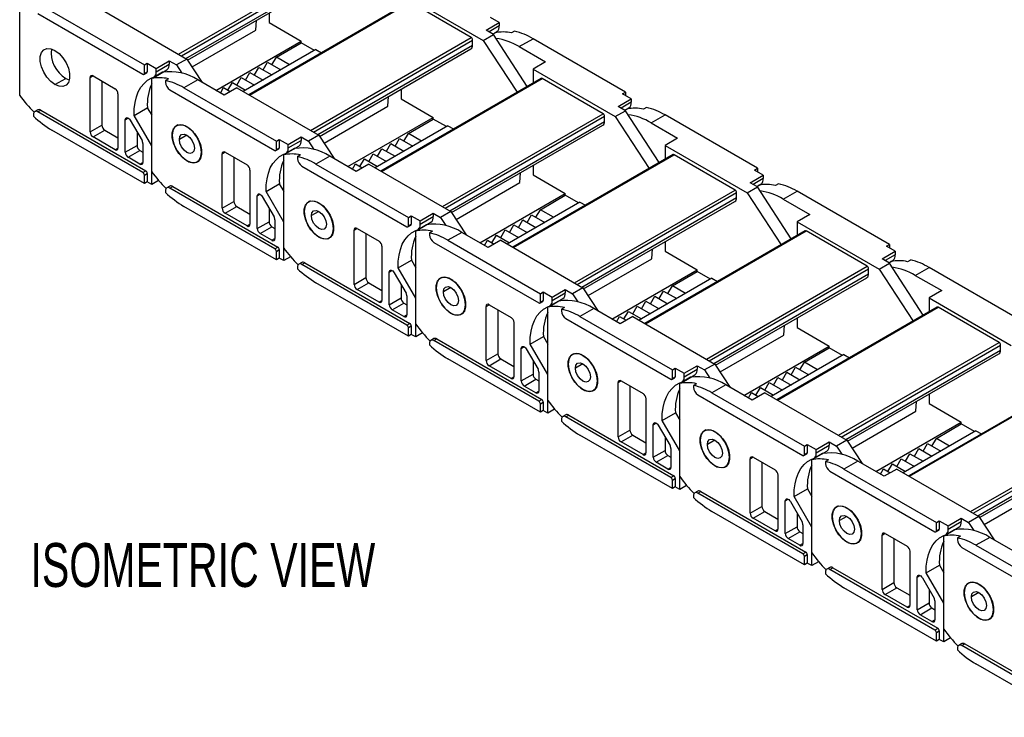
# Model space of a CAD drawing. Header units: millimetres. Extents: x 0 to 1397, y 0 to 1080.
# Tile 6 of 11: x 770 to 1007, y 822 to 990. Entities that reach past the tile are written whole.
import ezdxf

# ---------------------------------------------------------------- set-up
doc = ezdxf.new("R2010")
doc.units = ezdxf.units.MM
doc.header["$LTSCALE"] = 5
doc.layers.add('DIMENSIONS', color=140, linetype='Continuous', lineweight=25)
doc.styles.add('SLDTEXTSTYLE0', font='TXT', dxfattribs={"width": 0.7})

msp = doc.modelspace()

# ---------------------------------------------------------------- linework, layer by layer
for p, q in [((808.02, 982.07), (846.77, 1004.44)), ((808.73, 981.66), (847.12, 1003.83)), ((809.79, 981.05), (847.12, 1002.6)), ((810.23, 980.63), (846.71, 1001.69)), ((769.76, 972.12), (769.76, 994.55)), ((863.63, 994.59), (824.98, 972.28)), ((825.13, 972.19), (863.88, 994.56)), ((861.69, 996.81), (881.49, 985.38)), ((878.59, 986.07), (863.88, 994.56)), ((777.54, 992.32), (799.82, 979.46)), ((790.27, 992.32), (810.07, 980.89)), ((774.15, 991.83), (799.46, 977.21)), ((826.69, 987.86), (826.88, 990.24)), ((829.87, 991.97), (829.87, 989.7)), ((885.38, 989.66), (883.25, 990.89)), ((811.31, 978.99), (826.69, 987.86)), ((829.87, 989.7), (837.65, 985.21)), ((882.19, 987.83), (885.38, 989.66)), ((883.96, 986.81), (882.19, 987.83)), ((885.38, 988.85), (882.9, 987.42)), ((883.79, 986.9), (884.8, 987.48)), ((885.38, 989.66), (885.38, 988.85)), ((889.05, 987.57), (888.35, 987.16)), ((817.07, 973.33), (837.65, 985.21)), ((837.65, 984.8), (837.65, 985.21)), ((839.84, 963.7), (878.59, 986.07)), ((840.55, 963.29), (878.94, 985.46)), ((878.94, 984.24), (878.94, 985.46)), ((881.49, 985.38), (883.96, 986.81)), ((881.49, 985.38), (889.65, 972.87)), ((883.8, 986.9), (884.31, 987.2)), ((892.12, 974.3), (883.96, 986.81)), ((890.18, 983.87), (893.51, 985.79)), ((915.78, 972.93), (893.51, 985.79)), ((841.18, 983.17), (823.65, 973.05)), ((831.64, 981.33), (837.65, 984.8)), ((840.83, 982.97), (837.65, 984.8)), ((841.18, 983.17), (842.52, 982.4)), ((841.61, 962.68), (878.94, 984.24)), ((842.05, 962.26), (878.53, 983.32)), ((890.18, 983.87), (896.55, 980.19)), ((802.64, 978.64), (805.83, 980.48)), ((805.83, 980.48), (805.83, 979.66)), ((805.83, 980.48), (807.59, 979.46)), ((810.07, 980.89), (807.59, 979.46)), ((810.07, 980.89), (813.74, 975.26)), ((830.57, 979.5), (831.64, 981.33)), ((834.82, 979.5), (831.64, 981.33)), ((799.82, 979.46), (800.52, 979.87)), ((799.82, 977.42), (799.82, 979.46)), ((800.52, 979.87), (802.64, 978.64)), ((800.52, 979.87), (800.52, 977.83)), ((802.07, 976.46), (805.25, 978.3)), ((802.64, 977.83), (805.83, 979.66)), ((802.64, 977.83), (802.64, 978.64)), ((807.59, 979.46), (808.88, 977.49)), ((826.33, 977.05), (827.39, 978.88)), ((827.39, 978.88), (830.57, 977.05)), ((828.45, 978.27), (829.51, 980.11)), ((829.51, 980.11), (832.7, 978.27)), ((896.55, 980.19), (893.51, 978.44)), ((893.51, 978.44), (893.51, 975.1)), ((893.51, 978.44), (913.31, 967.01)), ((778.25, 974.72), (780.87, 976.23)), ((780.87, 976.23), (781.72, 975.86)), ((786.73, 976.4), (787.44, 976.8)), ((786.73, 963.33), (786.73, 976.4)), ((787.44, 976.8), (792.74, 973.74)), ((789.56, 975.58), (789.56, 964.96)), ((799.71, 977.19), (800.42, 977.6)), ((799.82, 977.42), (800.52, 977.83)), ((804.2, 977.69), (801.58, 976.18)), ((801.58, 953.75), (801.58, 976.18)), ((805.61, 976.14), (804.91, 975.73)), ((804.91, 975.73), (804.91, 975.3)), ((812.68, 975.87), (809.36, 973.95)), ((819.05, 972.19), (812.68, 975.87)), ((822.09, 974.6), (823.15, 976.43)), ((823.15, 976.43), (826.33, 974.6)), ((824.21, 975.82), (825.27, 977.66)), ((825.27, 977.66), (828.45, 975.82)), ((895.45, 976.22), (856.8, 953.91)), ((856.95, 953.82), (895.7, 976.19)), ((910.41, 967.7), (895.7, 976.19)), ((805.97, 973.46), (831.28, 958.84)), ((809.36, 973.95), (831.64, 961.09)), ((818.17, 972.7), (818.91, 973.99)), ((818.91, 973.99), (820.53, 973.05)), ((822.09, 973.95), (819.05, 972.19)), ((819.97, 973.37), (821.03, 975.21)), ((821.03, 975.21), (824.21, 973.37)), ((822.09, 973.95), (841.89, 962.52)), ((861.69, 973.6), (861.69, 971.33)), ((793.45, 972.52), (793.45, 959.45)), ((858.51, 969.5), (858.7, 971.87)), ((861.69, 971.33), (869.47, 966.84)), ((914.01, 969.46), (917.2, 971.3)), ((915.07, 972.52), (915.78, 972.93)), ((917.2, 971.3), (915.07, 972.52)), ((915.78, 972.93), (915.78, 972.11)), ((917.2, 971.3), (917.2, 970.48)), ((774.1, 968.63), (773.4, 968.22)), ((774.15, 968.15), (774.85, 968.56)), ((774.85, 968.56), (800.17, 953.94)), ((797.35, 967.32), (800.53, 969.16)), ((800.53, 969.16), (801.58, 967.33)), ((843.13, 960.62), (858.51, 969.5)), ((913.31, 967.01), (915.78, 968.44)), ((915.78, 968.44), (914.01, 969.46)), ((917.2, 970.48), (914.72, 969.05)), ((915.61, 968.53), (916.62, 969.11)), ((915.62, 968.53), (916.13, 968.83)), ((923.94, 955.93), (915.78, 968.44)), ((920.87, 969.2), (920.17, 968.79)), ((773.09, 967.54), (773.09, 967.1)), ((799.46, 953.53), (774.15, 968.15)), ((795.22, 966.26), (795.93, 966.67)), ((795.22, 958.43), (795.22, 966.26)), ((796.43, 966.14), (799.25, 961.24)), ((801.58, 959.99), (797.35, 967.32)), ((848.89, 954.97), (869.47, 966.84)), ((863.46, 962.96), (869.47, 966.43)), ((869.47, 966.43), (869.47, 966.84)), ((872.65, 964.6), (869.47, 966.43)), ((871.66, 945.33), (910.41, 967.7)), ((872.36, 944.93), (910.76, 967.09)), ((910.76, 965.87), (910.76, 967.09)), ((913.31, 967.01), (921.47, 954.5)), ((922, 965.5), (925.33, 967.42)), ((947.6, 954.56), (925.33, 967.42)), ((799.82, 950.88), (777.54, 963.74)), ((786.73, 963.33), (789.56, 964.96)), ((787.44, 962.11), (790.27, 963.74)), ((790.27, 963.74), (793.45, 961.9)), ((807.92, 965.01), (807.57, 964.81)), ((873, 964.8), (855.47, 954.68)), ((873, 964.8), (874.34, 964.03)), ((873.43, 944.31), (910.76, 965.87)), ((873.87, 943.9), (910.35, 964.95)), ((922, 965.5), (928.37, 961.83)), ((792.74, 959.05), (787.44, 962.11)), ((798.05, 963.33), (798.05, 960.07)), ((810.07, 962.56), (808.27, 961.52)), ((831.64, 961.09), (832.34, 961.5)), ((832.34, 961.5), (834.46, 960.27)), ((832.34, 961.5), (832.34, 959.46)), ((834.46, 960.27), (837.65, 962.11)), ((834.46, 959.46), (837.65, 961.29)), ((837.65, 962.11), (837.65, 961.29)), ((837.65, 962.11), (839.41, 961.09)), ((841.89, 962.52), (839.41, 961.09)), ((841.89, 962.52), (845.56, 956.89)), ((860.27, 959.9), (861.33, 961.74)), ((861.33, 961.74), (864.52, 959.9)), ((862.39, 961.13), (863.46, 962.96)), ((866.64, 961.13), (863.46, 962.96)), ((928.37, 961.83), (925.33, 960.07)), ((792.74, 959.05), (793.45, 959.45)), ((795.22, 958.43), (798.05, 960.07)), ((799.46, 960.54), (799.46, 955.98)), ((801.58, 950.68), (801.58, 959.99)), ((831.53, 958.82), (832.24, 959.23)), ((831.64, 959.05), (831.64, 961.09)), ((831.64, 959.05), (832.34, 959.46)), ((836.02, 959.32), (833.4, 957.81)), ((833.89, 958.09), (837.07, 959.93)), ((834.46, 959.46), (834.46, 960.27)), ((839.41, 961.09), (840.7, 959.12)), ((856.03, 957.45), (857.09, 959.29)), ((857.09, 959.29), (860.27, 957.45)), ((858.15, 958.68), (859.21, 960.51)), ((859.21, 960.51), (862.39, 958.68)), ((925.33, 960.07), (925.33, 956.73)), ((925.33, 960.07), (945.13, 948.64)), ((795.93, 957.21), (798.75, 958.84)), ((798.75, 955.58), (795.93, 957.21)), ((798.75, 958.84), (799.46, 958.43)), ((813.6, 958.43), (813.64, 958.46)), ((818.55, 958.03), (819.26, 958.44)), ((818.55, 944.96), (818.55, 958.03)), ((819.26, 958.44), (824.56, 955.37)), ((821.38, 957.21), (821.38, 946.6)), ((833.4, 935.38), (833.4, 957.81)), ((837.43, 957.77), (836.73, 957.36)), ((836.73, 957.36), (836.73, 956.93)), ((844.5, 957.5), (841.18, 955.58)), ((850.87, 953.82), (844.5, 957.5)), ((851.79, 955), (852.85, 956.84)), ((852.85, 956.84), (856.03, 955)), ((853.91, 956.23), (854.97, 958.07)), ((854.97, 958.07), (858.15, 956.23)), ((927.27, 957.85), (888.62, 935.54)), ((888.77, 935.46), (927.52, 957.82)), ((942.23, 949.33), (927.52, 957.82)), ((798.75, 955.58), (799.46, 955.98)), ((810.07, 956.35), (810.1, 956.37)), ((812.57, 956.15), (812.92, 956.35)), ((825.27, 954.15), (825.27, 941.08)), ((837.79, 955.09), (863.1, 940.48)), ((841.18, 955.58), (863.46, 942.72)), ((849.99, 954.33), (850.73, 955.62)), ((850.73, 955.62), (852.35, 954.68)), ((853.91, 955.58), (850.87, 953.82)), ((853.91, 955.58), (873.71, 944.15)), ((893.51, 955.23), (893.51, 952.96)), ((946.89, 954.15), (947.6, 954.56)), ((949.02, 952.93), (946.89, 954.15)), ((947.6, 954.56), (947.6, 953.74)), ((799.46, 953.53), (800.17, 953.94)), ((799.82, 952.92), (800.52, 953.33)), ((799.82, 950.88), (799.82, 952.92)), ((800.52, 953.33), (800.52, 951.29)), ((890.33, 951.13), (890.52, 953.5)), ((893.51, 952.96), (901.29, 948.47)), ((945.83, 951.09), (949.02, 952.93)), ((949.02, 952.11), (946.54, 950.68)), ((949.02, 952.93), (949.02, 952.11)), ((800.52, 951.29), (799.82, 950.88)), ((801.58, 950.68), (800.52, 951.29)), ((803.24, 951.64), (801.58, 950.68)), ((805.92, 950.26), (805.22, 949.85)), ((805.97, 949.78), (806.67, 950.19)), ((831.28, 935.17), (805.97, 949.78)), ((806.67, 950.19), (831.99, 935.57)), ((829.17, 948.95), (832.35, 950.79)), ((832.35, 950.79), (833.4, 948.96)), ((874.95, 942.25), (890.33, 951.13)), ((945.13, 948.64), (947.6, 950.07)), ((947.6, 950.07), (945.83, 951.09)), ((947.43, 950.16), (948.44, 950.74)), ((947.44, 950.16), (947.95, 950.46)), ((955.76, 937.56), (947.6, 950.07)), ((952.69, 950.83), (951.98, 950.42)), ((804.91, 949.17), (804.91, 948.73)), ((827.04, 947.89), (827.75, 948.3)), ((827.04, 940.06), (827.04, 947.89)), ((828.25, 947.77), (831.07, 942.87)), ((833.4, 941.62), (829.17, 948.95)), ((880.71, 936.6), (901.29, 948.47)), ((895.27, 944.59), (901.29, 948.06)), ((901.29, 948.06), (901.29, 948.47)), ((904.47, 946.23), (901.29, 948.06)), ((903.48, 926.96), (942.23, 949.33)), ((904.18, 926.56), (942.58, 948.72)), ((905.25, 925.94), (942.58, 947.5)), ((942.58, 947.5), (942.58, 948.72)), ((945.13, 948.64), (953.29, 936.13)), ((953.82, 947.13), (957.15, 949.05)), ((953.82, 947.13), (960.19, 943.46)), ((979.42, 936.19), (957.15, 949.05)), ((831.64, 932.51), (809.36, 945.37)), ((818.55, 944.96), (821.38, 946.6)), ((819.26, 943.74), (822.09, 945.37)), ((822.09, 945.37), (825.27, 943.53)), ((829.87, 944.96), (829.87, 941.7)), ((839.74, 946.64), (839.39, 946.44)), ((904.82, 946.43), (887.29, 936.31)), ((904.82, 946.43), (906.16, 945.66)), ((905.69, 925.53), (942.17, 946.58)), ((824.56, 940.68), (819.26, 943.74)), ((841.89, 944.19), (840.09, 943.15)), ((863.46, 942.72), (864.16, 943.13)), ((863.46, 940.68), (863.46, 942.72)), ((864.16, 943.13), (866.28, 941.9)), ((864.16, 943.13), (864.16, 941.09)), ((866.28, 941.9), (869.47, 943.74)), ((866.28, 941.09), (869.47, 942.93)), ((869.47, 943.74), (869.47, 942.93)), ((869.47, 943.74), (871.23, 942.72)), ((873.71, 944.15), (871.23, 942.72)), ((871.23, 942.72), (872.52, 940.75)), ((873.71, 944.15), (877.38, 938.52)), ((892.09, 941.53), (893.15, 943.37)), ((893.15, 943.37), (896.34, 941.53)), ((894.21, 942.76), (895.27, 944.59)), ((898.46, 942.76), (895.27, 944.59)), ((960.19, 943.46), (957.15, 941.7)), ((824.56, 940.68), (825.27, 941.08)), ((827.04, 940.06), (829.87, 941.7)), ((827.75, 938.84), (830.57, 940.47)), ((830.57, 940.47), (831.28, 940.06)), ((831.28, 942.18), (831.28, 937.61)), ((833.4, 932.31), (833.4, 941.62)), ((845.42, 940.07), (845.46, 940.09)), ((850.37, 939.66), (851.08, 940.07)), ((851.08, 940.07), (856.38, 937)), ((863.35, 940.45), (864.06, 940.86)), ((863.46, 940.68), (864.16, 941.09)), ((867.84, 940.95), (865.22, 939.44)), ((865.7, 939.72), (868.89, 941.56)), ((866.28, 941.09), (866.28, 941.9)), ((887.85, 939.08), (888.91, 940.92)), ((888.91, 940.92), (892.09, 939.08)), ((889.97, 940.31), (891.03, 942.15)), ((891.03, 942.15), (894.21, 940.31)), ((957.15, 941.7), (957.15, 938.36)), ((957.15, 941.7), (976.95, 930.27)), ((830.57, 937.21), (827.75, 938.84)), ((830.57, 937.21), (831.28, 937.61)), ((841.89, 937.98), (841.92, 938)), ((844.39, 937.78), (844.74, 937.98)), ((850.37, 926.59), (850.37, 939.66)), ((853.2, 938.84), (853.2, 928.23)), ((865.22, 917.01), (865.22, 939.44)), ((869.25, 939.4), (868.55, 938.99)), ((868.55, 938.99), (868.55, 938.56)), ((876.32, 939.13), (873, 937.21)), ((882.69, 935.46), (876.32, 939.13)), ((883.61, 936.63), (884.67, 938.47)), ((884.67, 938.47), (887.85, 936.63)), ((885.73, 937.86), (886.79, 939.7)), ((886.79, 939.7), (889.97, 937.86)), ((959.09, 939.48), (920.44, 917.17)), ((920.59, 917.09), (959.34, 939.46)), ((974.05, 930.96), (959.34, 939.46)), ((831.28, 935.17), (831.99, 935.57)), ((857.09, 935.78), (857.09, 922.72)), ((869.61, 936.72), (894.92, 922.11)), ((873, 937.21), (895.27, 924.35)), ((881.81, 935.96), (882.55, 937.25)), ((882.55, 937.25), (884.17, 936.31)), ((885.73, 937.21), (882.69, 935.46)), ((885.73, 937.21), (905.53, 925.78)), ((925.33, 936.86), (925.33, 934.59)), ((978.71, 935.78), (979.42, 936.19)), ((980.83, 934.56), (978.71, 935.78)), ((979.42, 936.19), (979.42, 935.37)), ((831.64, 934.55), (832.34, 934.96)), ((831.64, 932.51), (831.64, 934.55)), ((832.34, 932.92), (831.64, 932.51)), ((832.34, 934.96), (832.34, 932.92)), ((833.4, 932.31), (832.34, 932.92)), ((835.06, 933.27), (833.4, 932.31)), ((922.14, 932.76), (922.34, 935.13)), ((925.33, 934.59), (933.11, 930.1)), ((977.65, 932.72), (980.83, 934.56)), ((980.83, 933.74), (978.36, 932.31)), ((980.83, 934.56), (980.83, 933.74)), ((836.73, 930.8), (836.73, 930.36)), ((837.74, 931.89), (837.04, 931.48)), ((837.79, 931.41), (838.49, 931.82)), ((863.1, 916.8), (837.79, 931.41)), ((838.49, 931.82), (863.81, 917.2)), ((860.99, 930.58), (864.17, 932.42)), ((865.22, 923.25), (860.99, 930.58)), ((864.17, 932.42), (865.22, 930.6)), ((906.77, 923.88), (922.14, 932.76)), ((935.3, 908.6), (974.05, 930.96)), ((976.95, 930.27), (979.42, 931.7)), ((979.42, 931.7), (977.65, 932.72)), ((979.25, 931.8), (980.26, 932.37)), ((979.26, 931.8), (979.77, 932.09)), ((987.58, 919.19), (979.42, 931.7)), ((984.51, 932.46), (983.8, 932.05)), ((985.64, 928.76), (988.97, 930.68)), ((1011.24, 917.82), (988.97, 930.68)), ((850.37, 926.59), (853.2, 928.23)), ((858.86, 929.52), (859.57, 929.93)), ((858.86, 921.69), (858.86, 929.52)), ((860.07, 929.4), (862.89, 924.5)), ((871.56, 928.27), (871.21, 928.07)), ((912.53, 918.23), (933.11, 930.1)), ((936.64, 928.06), (919.11, 917.94)), ((927.09, 926.23), (933.11, 929.7)), ((933.11, 929.7), (933.11, 930.1)), ((936.29, 927.86), (933.11, 929.7)), ((936, 908.19), (974.4, 930.35)), ((936.64, 928.06), (937.98, 927.29)), ((937.07, 907.57), (974.4, 929.13)), ((937.51, 907.16), (973.99, 928.21)), ((974.4, 929.13), (974.4, 930.35)), ((976.95, 930.27), (985.11, 917.76)), ((985.64, 928.76), (992.01, 925.09)), ((863.46, 914.14), (841.18, 927)), ((851.08, 925.37), (853.91, 927)), ((853.91, 927), (857.09, 925.16)), ((861.69, 926.59), (861.69, 923.33)), ((873.71, 925.82), (871.91, 924.78)), ((905.53, 925.78), (903.05, 924.35)), ((905.53, 925.78), (909.2, 920.15)), ((926.03, 924.39), (927.09, 926.23)), ((930.28, 924.39), (927.09, 926.23)), ((856.38, 922.31), (851.08, 925.37)), ((858.86, 921.69), (861.69, 923.33)), ((863.1, 923.81), (863.1, 919.25)), ((895.27, 924.35), (895.98, 924.76)), ((895.27, 922.31), (895.27, 924.35)), ((895.98, 924.76), (898.1, 923.54)), ((895.98, 924.76), (895.98, 922.72)), ((898.1, 923.54), (901.29, 925.37)), ((898.1, 922.72), (901.29, 924.56)), ((898.1, 922.72), (898.1, 923.54)), ((901.29, 925.37), (901.29, 924.56)), ((901.29, 925.37), (903.05, 924.35)), ((903.05, 924.35), (904.34, 922.38)), ((921.79, 921.94), (922.85, 923.78)), ((922.85, 923.78), (926.03, 921.94)), ((923.91, 923.16), (924.97, 925)), ((924.97, 925), (928.16, 923.16)), ((992.01, 925.09), (988.97, 923.33)), ((988.97, 923.33), (988.97, 919.99)), ((988.97, 923.33), (1008.77, 911.9)), ((856.38, 922.31), (857.09, 922.72)), ((859.57, 920.47), (862.39, 922.1)), ((862.39, 922.1), (863.1, 921.69)), ((865.22, 913.94), (865.22, 923.25)), ((877.24, 921.7), (877.28, 921.72)), ((882.19, 921.29), (882.9, 921.7)), ((882.19, 908.22), (882.19, 921.29)), ((882.9, 921.7), (888.2, 918.64)), ((895.17, 922.08), (895.88, 922.49)), ((895.27, 922.31), (895.98, 922.72)), ((899.66, 922.58), (897.04, 921.07)), ((897.04, 898.64), (897.04, 921.07)), ((897.52, 921.35), (900.71, 923.19)), ((901.07, 921.03), (900.37, 920.62)), ((917.55, 919.49), (918.61, 921.33)), ((918.61, 921.33), (921.79, 919.49)), ((919.67, 920.71), (920.73, 922.55)), ((920.73, 922.55), (923.91, 920.71)), ((990.91, 921.11), (952.26, 898.8)), ((952.41, 898.72), (991.16, 921.09)), ((1005.87, 912.6), (991.16, 921.09)), ((862.39, 918.84), (859.57, 920.47)), ((862.39, 918.84), (863.1, 919.25)), ((873.71, 919.61), (873.74, 919.63)), ((876.21, 919.41), (876.56, 919.61)), ((885.02, 920.47), (885.02, 909.86)), ((900.37, 920.62), (900.37, 920.19)), ((908.14, 920.76), (904.82, 918.84)), ((904.82, 918.84), (927.09, 905.98)), ((914.51, 917.09), (908.14, 920.76)), ((913.63, 917.6), (914.37, 918.88)), ((914.37, 918.88), (915.99, 917.94)), ((917.55, 918.84), (914.51, 917.09)), ((915.43, 918.27), (916.49, 920.1)), ((916.49, 920.1), (919.67, 918.27)), ((917.55, 918.84), (937.35, 907.41)), ((863.1, 916.8), (863.81, 917.2)), ((863.46, 916.18), (864.16, 916.59)), ((863.46, 914.14), (863.46, 916.18)), ((864.16, 916.59), (864.16, 914.55)), ((888.91, 917.41), (888.91, 904.35)), ((901.43, 918.35), (926.74, 903.74)), ((953.96, 914.39), (954.16, 916.76)), ((957.15, 918.49), (957.15, 916.22)), ((957.15, 916.22), (964.92, 911.73)), ((864.16, 914.55), (863.46, 914.14)), ((865.22, 913.94), (864.16, 914.55)), ((866.88, 914.9), (865.22, 913.94)), ((892.81, 912.21), (895.99, 914.05)), ((895.99, 914.05), (897.04, 912.23)), ((938.59, 905.51), (953.96, 914.39)), ((868.55, 912.43), (868.55, 911.99)), ((869.56, 913.52), (868.86, 913.11)), ((869.61, 913.04), (870.31, 913.45)), ((894.92, 898.43), (869.61, 913.04)), ((870.31, 913.45), (895.63, 898.84)), ((890.68, 911.15), (891.39, 911.56)), ((897.04, 904.88), (892.81, 912.21)), ((944.35, 899.86), (964.92, 911.73)), ((964.92, 911.33), (964.92, 911.73)), ((967.12, 890.23), (1005.87, 912.6)), ((967.82, 889.82), (1006.22, 911.98)), ((1006.22, 910.76), (1006.22, 911.98)), ((882.19, 908.22), (885.02, 909.86)), ((890.68, 903.33), (890.68, 911.15)), ((891.89, 911.03), (894.71, 906.13)), ((903.38, 909.9), (903.03, 909.7)), ((968.46, 909.69), (950.93, 899.57)), ((958.91, 907.86), (964.92, 911.33)), ((968.11, 909.49), (964.92, 911.33)), ((968.46, 909.69), (969.8, 908.92)), ((968.89, 889.21), (1006.22, 910.76)), ((969.33, 888.79), (1005.81, 909.84)), ((895.27, 895.77), (873, 908.63)), ((882.9, 907), (885.73, 908.63)), ((888.2, 903.94), (882.9, 907)), ((885.73, 908.63), (888.91, 906.8)), ((893.51, 908.23), (893.51, 904.96)), ((905.53, 907.45), (903.72, 906.41)), ((929.92, 905.17), (933.11, 907)), ((933.11, 907), (933.11, 906.19)), ((933.11, 907), (934.87, 905.98)), ((937.35, 907.41), (934.87, 905.98)), ((937.35, 907.41), (941.02, 901.78)), ((957.85, 906.02), (958.91, 907.86)), ((962.1, 906.02), (958.91, 907.86)), ((888.2, 903.94), (888.91, 904.35)), ((890.68, 903.33), (893.51, 904.96)), ((894.92, 905.44), (894.92, 900.88)), ((897.04, 895.57), (897.04, 904.88)), ((927.09, 905.98), (927.8, 906.39)), ((927.09, 903.94), (927.09, 905.98)), ((927.09, 903.94), (927.8, 904.35)), ((927.8, 906.39), (929.92, 905.17)), ((927.8, 906.39), (927.8, 904.35)), ((929.34, 902.98), (932.53, 904.82)), ((929.92, 904.35), (933.11, 906.19)), ((929.92, 904.35), (929.92, 905.17)), ((934.87, 905.98), (936.16, 904.02)), ((953.61, 903.57), (954.67, 905.41)), ((954.67, 905.41), (957.85, 903.57)), ((955.73, 904.79), (956.79, 906.63)), ((956.79, 906.63), (959.98, 904.79)), ((891.39, 902.1), (894.21, 903.73)), ((894.21, 900.47), (891.39, 902.1)), ((894.21, 903.73), (894.92, 903.33)), ((909.06, 903.33), (909.1, 903.35)), ((914.01, 902.92), (914.72, 903.33)), ((914.01, 889.85), (914.01, 902.92)), ((914.72, 903.33), (920.02, 900.27)), ((916.84, 902.1), (916.84, 891.49)), ((926.99, 903.71), (927.7, 904.12)), ((931.48, 904.21), (928.86, 902.7)), ((928.86, 880.27), (928.86, 902.7)), ((932.89, 902.66), (932.19, 902.25)), ((932.19, 902.25), (932.19, 901.82)), ((939.96, 902.39), (936.64, 900.47)), ((946.33, 898.72), (939.96, 902.39)), ((949.37, 901.12), (950.43, 902.96)), ((950.43, 902.96), (953.61, 901.12)), ((951.49, 902.35), (952.55, 904.18)), ((952.55, 904.18), (955.73, 902.35)), ((1022.73, 902.74), (984.08, 880.43)), ((984.23, 880.35), (1022.98, 902.72)), ((894.21, 900.47), (894.92, 900.88)), ((905.53, 901.24), (905.56, 901.27)), ((908.03, 901.04), (908.38, 901.24)), ((933.25, 899.98), (958.56, 885.37)), ((936.64, 900.47), (958.91, 887.61)), ((945.45, 899.23), (946.19, 900.51)), ((946.19, 900.51), (947.81, 899.57)), ((949.37, 900.47), (946.33, 898.72)), ((947.25, 899.9), (948.31, 901.73)), ((948.31, 901.73), (951.49, 899.9)), ((949.37, 900.47), (969.17, 889.04)), ((988.97, 900.12), (988.97, 897.86)), ((894.92, 898.43), (895.63, 898.84)), ((895.27, 897.81), (895.98, 898.22)), ((895.27, 895.77), (895.27, 897.81)), ((895.98, 898.22), (895.98, 896.18)), ((920.73, 899.04), (920.73, 885.98)), ((985.78, 896.02), (985.98, 898.4)), ((988.97, 897.86), (996.74, 893.37)), ((895.98, 896.18), (895.27, 895.77)), ((897.04, 895.57), (895.98, 896.18)), ((898.7, 896.53), (897.04, 895.57)), ((901.38, 895.15), (900.68, 894.75)), ((901.43, 894.67), (902.13, 895.08)), ((902.13, 895.08), (927.45, 880.47)), ((924.63, 893.84), (927.81, 895.68)), ((927.81, 895.68), (928.86, 893.86)), ((970.41, 887.14), (985.78, 896.02)), ((900.37, 894.06), (900.37, 893.62)), ((926.74, 880.06), (901.43, 894.67)), ((922.5, 892.78), (923.21, 893.19)), ((922.5, 884.96), (922.5, 892.78)), ((923.71, 892.66), (926.53, 887.77)), ((928.86, 886.51), (924.63, 893.84)), ((976.17, 881.49), (996.74, 893.37)), ((990.73, 889.49), (996.74, 892.96)), ((996.74, 892.96), (996.74, 893.37)), ((999.93, 891.12), (996.74, 892.96)), ((998.94, 871.86), (1037.69, 894.23)), ((999.64, 871.45), (1038.04, 893.61)), ((927.09, 877.4), (904.82, 890.26)), ((914.01, 889.85), (916.84, 891.49)), ((914.72, 888.63), (917.55, 890.26)), ((917.55, 890.26), (920.73, 888.43)), ((935.2, 891.53), (934.85, 891.33)), ((1000.28, 891.32), (982.75, 881.2)), ((1000.28, 891.32), (1001.62, 890.55)), ((1000.7, 870.84), (1038.04, 892.39)), ((1001.15, 870.42), (1037.63, 891.47)), ((920.02, 885.57), (914.72, 888.63)), ((925.33, 889.86), (925.33, 886.59)), ((937.35, 889.08), (935.54, 888.04)), ((958.91, 887.61), (959.62, 888.02)), ((959.62, 888.02), (961.74, 886.8)), ((959.62, 888.02), (959.62, 885.98)), ((961.74, 886.8), (964.92, 888.63)), ((961.74, 885.98), (964.92, 887.82)), ((964.92, 888.63), (964.92, 887.82)), ((964.92, 888.63), (966.69, 887.61)), ((969.17, 889.04), (966.69, 887.61)), ((969.17, 889.04), (972.84, 883.41)), ((987.55, 886.43), (988.61, 888.26)), ((988.61, 888.26), (991.79, 886.43)), ((989.67, 887.65), (990.73, 889.49)), ((993.92, 887.65), (990.73, 889.49)), ((920.02, 885.57), (920.73, 885.98)), ((922.5, 884.96), (925.33, 886.59)), ((923.21, 883.73), (926.03, 885.36)), ((926.03, 885.36), (926.74, 884.96)), ((926.74, 887.07), (926.74, 882.51)), ((928.86, 877.2), (928.86, 886.51)), ((958.81, 885.34), (959.52, 885.75)), ((958.91, 885.57), (958.91, 887.61)), ((958.91, 885.57), (959.62, 885.98)), ((963.3, 885.85), (960.68, 884.33)), ((961.16, 884.61), (964.35, 886.45)), ((961.74, 885.98), (961.74, 886.8)), ((966.69, 887.61), (967.98, 885.65)), ((983.31, 883.98), (984.37, 885.81)), ((984.37, 885.81), (987.55, 883.98)), ((985.43, 885.2), (986.49, 887.04)), ((986.49, 887.04), (989.67, 885.2)), ((926.03, 882.1), (923.21, 883.73)), ((940.88, 884.96), (940.92, 884.98)), ((945.83, 884.55), (946.54, 884.96)), ((945.83, 871.49), (945.83, 884.55)), ((946.54, 884.96), (951.84, 881.9)), ((948.66, 883.73), (948.66, 873.12)), ((960.68, 861.91), (960.68, 884.33)), ((964.71, 884.29), (964.01, 883.89)), ((964.01, 883.89), (964.01, 883.45)), ((971.78, 884.02), (968.46, 882.1)), ((978.15, 880.35), (971.78, 884.02)), ((979.07, 881.53), (980.13, 883.36)), ((980.13, 883.36), (983.31, 881.53)), ((981.19, 882.75), (982.25, 884.59)), ((982.25, 884.59), (985.43, 882.75)), ((926.03, 882.1), (926.74, 882.51)), ((937.35, 882.88), (937.38, 882.9)), ((939.85, 882.67), (940.2, 882.87)), ((952.55, 880.67), (952.55, 867.61)), ((965.07, 881.61), (990.38, 867)), ((968.46, 882.1), (990.73, 869.24)), ((977.27, 880.86), (978.01, 882.14)), ((978.01, 882.14), (979.63, 881.2)), ((981.19, 882.1), (978.15, 880.35)), ((981.19, 882.1), (1000.99, 870.67)), ((926.74, 880.06), (927.45, 880.47)), ((927.09, 879.45), (927.8, 879.85)), ((927.09, 877.4), (927.09, 879.45)), ((927.8, 879.85), (927.8, 877.81)), ((927.8, 877.81), (927.09, 877.4)), ((928.86, 877.2), (927.8, 877.81)), ((930.52, 878.16), (928.86, 877.2)), ((933.2, 876.78), (932.5, 876.38)), ((933.25, 876.3), (933.95, 876.71)), ((958.56, 861.69), (933.25, 876.3)), ((933.95, 876.71), (959.27, 862.1)), ((956.45, 875.47), (959.63, 877.31)), ((959.63, 877.31), (960.68, 875.49)), ((1002.23, 868.77), (1017.6, 877.65)), ((932.19, 875.69), (932.19, 875.25)), ((954.32, 874.41), (955.03, 874.82)), ((954.32, 866.59), (954.32, 874.41)), ((955.53, 874.29), (958.35, 869.4)), ((960.68, 868.14), (956.45, 875.47)), ((958.91, 859.03), (936.64, 871.89)), ((945.83, 871.49), (948.66, 873.12)), ((946.54, 870.26), (949.37, 871.89)), ((949.37, 871.89), (952.55, 870.06)), ((957.15, 871.49), (957.15, 868.22)), ((967.02, 873.16), (966.67, 872.96)), ((951.84, 867.2), (946.54, 870.26)), ((958.56, 868.7), (958.56, 864.14)), ((969.17, 870.71), (967.36, 869.67)), ((990.73, 869.24), (991.44, 869.65)), ((990.73, 867.2), (990.73, 869.24)), ((991.44, 869.65), (993.56, 868.43)), ((991.44, 869.65), (991.44, 867.61)), ((993.56, 868.43), (996.74, 870.26)), ((993.56, 867.61), (996.74, 869.45)), ((996.74, 870.26), (996.74, 869.45)), ((996.74, 870.26), (998.51, 869.24)), ((1000.99, 870.67), (998.51, 869.24)), ((998.51, 869.24), (999.8, 867.28)), ((1000.99, 870.67), (1004.66, 865.04)), ((951.84, 867.2), (952.55, 867.61)), ((954.32, 866.59), (957.15, 868.22)), ((955.03, 865.36), (957.85, 867)), ((957.85, 867), (958.56, 866.59)), ((960.68, 858.83), (960.68, 868.14)), ((972.7, 866.59), (972.74, 866.61)), ((977.65, 866.18), (978.36, 866.59)), ((978.36, 866.59), (983.66, 863.53)), ((990.63, 866.97), (991.34, 867.38)), ((990.73, 867.2), (991.44, 867.61)), ((995.12, 867.48), (992.5, 865.97)), ((992.98, 866.24), (996.17, 868.08)), ((993.56, 867.61), (993.56, 868.43)), ((957.85, 863.73), (955.03, 865.36)), ((957.85, 863.73), (958.56, 864.14)), ((969.17, 864.51), (969.2, 864.53)), ((971.67, 864.3), (972.02, 864.5)), ((977.65, 853.12), (977.65, 866.18)), ((980.48, 865.36), (980.48, 854.75)), ((992.5, 843.54), (992.5, 865.97)), ((996.53, 865.92), (995.83, 865.52)), ((995.83, 865.52), (995.83, 865.08)), ((1003.6, 865.65), (1000.28, 863.73)), ((1009.97, 861.98), (1003.6, 865.65)), ((958.56, 861.69), (959.27, 862.1)), ((984.37, 862.3), (984.37, 849.24)), ((996.89, 863.24), (1022.2, 848.63)), ((1000.28, 863.73), (1022.55, 850.88)), ((958.91, 861.08), (959.62, 861.48)), ((958.91, 859.03), (958.91, 861.08)), ((959.62, 859.44), (958.91, 859.03)), ((959.62, 861.48), (959.62, 859.44)), ((960.68, 858.83), (959.62, 859.44)), ((962.34, 859.79), (960.68, 858.83)), ((964.01, 857.32), (964.01, 856.89)), ((965.02, 858.42), (964.32, 858.01)), ((965.07, 857.93), (965.77, 858.34)), ((990.38, 843.32), (965.07, 857.93)), ((965.77, 858.34), (991.09, 843.73)), ((988.27, 857.11), (991.45, 858.94)), ((992.5, 849.77), (988.27, 857.11)), ((991.45, 858.94), (992.5, 857.12)), ((977.65, 853.12), (980.48, 854.75)), ((986.14, 856.05), (986.85, 856.45)), ((986.14, 848.22), (986.14, 856.05)), ((987.35, 855.93), (990.17, 851.03)), ((998.84, 854.8), (998.49, 854.59)), ((990.73, 840.67), (968.46, 853.52)), ((978.36, 851.89), (981.19, 853.52)), ((981.19, 853.52), (984.37, 851.69)), ((988.97, 853.12), (988.97, 849.85)), ((1000.99, 852.34), (999.18, 851.3)), ((983.66, 848.83), (978.36, 851.89)), ((986.14, 848.22), (988.97, 849.85)), ((990.38, 850.33), (990.38, 845.77)), ((992.5, 840.46), (992.5, 849.77)), ((983.66, 848.83), (984.37, 849.24)), ((986.85, 846.99), (989.67, 848.63)), ((989.67, 848.63), (990.38, 848.22)), ((1004.52, 848.22), (1004.56, 848.24)), ((989.67, 845.36), (986.85, 846.99)), ((989.67, 845.36), (990.38, 845.77)), ((1000.99, 846.14), (1001.02, 846.16)), ((1003.49, 845.93), (1003.84, 846.14)), ((990.38, 843.32), (991.09, 843.73)), ((990.73, 842.71), (991.44, 843.12)), ((990.73, 840.67), (990.73, 842.71)), ((991.44, 843.12), (991.44, 841.07)), ((991.44, 841.07), (990.73, 840.67)), ((992.5, 840.46), (991.44, 841.07)), ((994.16, 841.42), (992.5, 840.46)), ((995.83, 838.95), (995.83, 838.52)), ((996.84, 840.05), (996.14, 839.64)), ((996.89, 839.56), (997.59, 839.97)), ((1022.2, 824.95), (996.89, 839.56)), ((997.59, 839.97), (1022.91, 825.36)), ((1022.55, 822.3), (1000.28, 835.15))]:
    msp.add_line(p, q)
at = {"flags": 128}
for points in [[(778.25, 974.72), (777.24, 975.47), (776.32, 976.49), (775.55, 977.7), (775, 979.01), (774.71, 980.3), (774.71, 981.47), (775, 982.43), (775.55, 983.1), (776.32, 983.43), (777.24, 983.38), (778.25, 982.97)], [(778.25, 982.97), (779.25, 982.22), (780.18, 981.2), (780.95, 979.99), (781.5, 978.68), (781.78, 977.39), (781.78, 976.22), (781.5, 975.26), (780.95, 974.59), (780.18, 974.26), (779.25, 974.31), (778.25, 974.72)], [(797.35, 967.32), (797.38, 968.91), (797.56, 970.4), (797.89, 971.77), (798.36, 973.01), (798.98, 974.09), (799.73, 975.01), (800.6, 975.76), (801.58, 976.33)], [(795.22, 966.26), (795.25, 966.48), (795.34, 966.65), (795.48, 966.74), (795.66, 966.76), (795.86, 966.7), (796.06, 966.57), (796.26, 966.38), (796.43, 966.14)], [(810.07, 956.35), (809.06, 957.1), (808.14, 958.12), (807.37, 959.33), (806.82, 960.64), (806.53, 961.93), (806.53, 963.1), (806.82, 964.06), (807.37, 964.73), (808.14, 965.06), (809.06, 965.01), (810.07, 964.6)], [(813.6, 958.43), (813.46, 959.67), (813.04, 960.97), (812.38, 962.22), (811.54, 963.34), (810.57, 964.23), (809.57, 964.81), (808.6, 965.04), (807.75, 964.9), (807.09, 964.4), (806.68, 963.58), (806.53, 962.52)], [(810.07, 964.6), (811.07, 963.85), (812, 962.83), (812.77, 961.62), (813.32, 960.31), (813.6, 959.02), (813.6, 957.85), (813.32, 956.89), (812.77, 956.22), (812, 955.89), (811.07, 955.94), (810.07, 956.35)], [(806.53, 962.52), (806.68, 961.28), (807.09, 959.99), (807.75, 958.73), (808.6, 957.61), (809.57, 956.73), (810.57, 956.14), (811.54, 955.91), (812.38, 956.05), (813.04, 956.55), (813.46, 957.37), (813.6, 958.43)], [(808.27, 961.52), (808.4, 962.23), (808.79, 962.68), (809.38, 962.8), (810.07, 962.56), (810.76, 962), (811.34, 961.21), (811.73, 960.31), (811.87, 959.43)], [(811.87, 959.43), (811.73, 958.72), (811.34, 958.27), (810.76, 958.15), (810.07, 958.39), (809.38, 958.95), (808.79, 959.74), (808.4, 960.64), (808.27, 961.52)], [(829.17, 948.95), (829.2, 950.54), (829.38, 952.03), (829.71, 953.4), (830.18, 954.64), (830.8, 955.72), (831.55, 956.64), (832.42, 957.39), (833.4, 957.96)], [(827.04, 947.89), (827.07, 948.11), (827.16, 948.28), (827.3, 948.37), (827.48, 948.39), (827.68, 948.34), (827.88, 948.2), (828.08, 948.01), (828.25, 947.77)], [(841.89, 937.98), (840.88, 938.73), (839.96, 939.75), (839.19, 940.96), (838.64, 942.27), (838.35, 943.56), (838.35, 944.73), (838.64, 945.69), (839.19, 946.36), (839.96, 946.69), (840.88, 946.64), (841.89, 946.23)], [(845.42, 940.07), (845.28, 941.3), (844.86, 942.6), (844.2, 943.86), (843.36, 944.97), (842.39, 945.86), (841.39, 946.44), (840.42, 946.67), (839.57, 946.53), (838.91, 946.03), (838.5, 945.22), (838.35, 944.15)], [(841.89, 946.23), (842.89, 945.48), (843.82, 944.46), (844.59, 943.25), (845.14, 941.94), (845.42, 940.65), (845.42, 939.48), (845.14, 938.52), (844.59, 937.85), (843.82, 937.52), (842.89, 937.57), (841.89, 937.98)], [(838.35, 944.15), (838.5, 942.91), (838.91, 941.62), (839.57, 940.36), (840.42, 939.24), (841.39, 938.36), (842.39, 937.78), (843.36, 937.55), (844.2, 937.68), (844.86, 938.18), (845.28, 939), (845.42, 940.07)], [(840.09, 943.15), (840.22, 943.87), (840.61, 944.32), (841.2, 944.43), (841.89, 944.19), (842.58, 943.63), (843.16, 942.84), (843.55, 941.94), (843.69, 941.07)], [(843.69, 941.07), (843.55, 940.35), (843.16, 939.9), (842.58, 939.78), (841.89, 940.02), (841.2, 940.58), (840.61, 941.37), (840.22, 942.27), (840.09, 943.15)], [(860.99, 930.58), (861.02, 932.17), (861.2, 933.66), (861.53, 935.03), (862, 936.27), (862.62, 937.35), (863.37, 938.28), (864.24, 939.02), (865.22, 939.59)], [(858.86, 929.52), (858.89, 929.74), (858.98, 929.91), (859.12, 930), (859.3, 930.02), (859.5, 929.97), (859.7, 929.83), (859.9, 929.64), (860.07, 929.4)], [(873.71, 919.61), (872.7, 920.36), (871.78, 921.38), (871.01, 922.6), (870.46, 923.9), (870.17, 925.19), (870.17, 926.36), (870.46, 927.33), (871.01, 928), (871.78, 928.32), (872.7, 928.27), (873.71, 927.86)], [(877.24, 921.7), (877.1, 922.93), (876.68, 924.23), (876.02, 925.49), (875.18, 926.6), (874.21, 927.49), (873.21, 928.07), (872.24, 928.3), (871.39, 928.16), (870.73, 927.66), (870.32, 926.85), (870.17, 925.78)], [(870.17, 925.78), (870.32, 924.55), (870.73, 923.25), (871.39, 921.99), (872.24, 920.87), (873.21, 919.99), (874.21, 919.41), (875.18, 919.18), (876.02, 919.32), (876.68, 919.81), (877.1, 920.63), (877.24, 921.7)], [(871.91, 924.78), (872.04, 925.5), (872.43, 925.95), (873.02, 926.06), (873.71, 925.82), (874.4, 925.26), (874.98, 924.47), (875.37, 923.57), (875.51, 922.7)], [(873.71, 927.86), (874.71, 927.11), (875.64, 926.09), (876.41, 924.88), (876.96, 923.58), (877.24, 922.28), (877.24, 921.11), (876.96, 920.15), (876.41, 919.48), (875.64, 919.15), (874.71, 919.2), (873.71, 919.61)], [(875.51, 922.7), (875.37, 921.98), (874.98, 921.53), (874.4, 921.42), (873.71, 921.66), (873.02, 922.21), (872.43, 923), (872.04, 923.9), (871.91, 924.78)], [(892.81, 912.21), (892.84, 913.8), (893.02, 915.29), (893.35, 916.66), (893.82, 917.9), (894.44, 918.98), (895.19, 919.91), (896.06, 920.66), (897.04, 921.22)], [(890.68, 911.15), (890.71, 911.37), (890.8, 911.54), (890.94, 911.63), (891.12, 911.66), (891.32, 911.6), (891.52, 911.47), (891.72, 911.27), (891.89, 911.03)], [(905.53, 901.24), (904.52, 901.99), (903.6, 903.01), (902.83, 904.23), (902.28, 905.53), (901.99, 906.82), (901.99, 908), (902.28, 908.96), (902.83, 909.63), (903.6, 909.95), (904.52, 909.91), (905.53, 909.49)], [(909.06, 903.33), (908.92, 904.56), (908.5, 905.86), (907.84, 907.12), (907, 908.23), (906.03, 909.12), (905.02, 909.7), (904.06, 909.93), (903.21, 909.79), (902.55, 909.29), (902.14, 908.48), (901.99, 907.41)], [(905.53, 909.49), (906.53, 908.74), (907.46, 907.72), (908.23, 906.51), (908.78, 905.21), (909.06, 903.91), (909.06, 902.74), (908.78, 901.78), (908.23, 901.11), (907.46, 900.78), (906.53, 900.83), (905.53, 901.24)], [(901.99, 907.41), (902.14, 906.18), (902.55, 904.88), (903.21, 903.62), (904.06, 902.5), (905.02, 901.62), (906.03, 901.04), (907, 900.81), (907.84, 900.95), (908.5, 901.44), (908.92, 902.26), (909.06, 903.33)], [(903.72, 906.41), (903.86, 907.13), (904.25, 907.58), (904.84, 907.69), (905.53, 907.45), (906.22, 906.89), (906.8, 906.1), (907.19, 905.2), (907.33, 904.33)], [(907.33, 904.33), (907.19, 903.61), (906.8, 903.16), (906.22, 903.05), (905.53, 903.29), (904.84, 903.84), (904.25, 904.63), (903.86, 905.53), (903.72, 906.41)], [(924.63, 893.84), (924.66, 895.43), (924.84, 896.92), (925.17, 898.29), (925.64, 899.53), (926.26, 900.61), (927.01, 901.54), (927.88, 902.29), (928.86, 902.85)], [(922.5, 892.78), (922.53, 893), (922.62, 893.17), (922.76, 893.27), (922.94, 893.29), (923.14, 893.23), (923.34, 893.1), (923.54, 892.9), (923.71, 892.66)], [(937.35, 882.88), (936.34, 883.62), (935.42, 884.64), (934.65, 885.86), (934.1, 887.16), (933.81, 888.45), (933.81, 889.63), (934.1, 890.59), (934.65, 891.26), (935.42, 891.58), (936.34, 891.54), (937.35, 891.12)], [(940.88, 884.96), (940.74, 886.19), (940.32, 887.49), (939.66, 888.75), (938.82, 889.86), (937.85, 890.75), (936.84, 891.33), (935.88, 891.56), (935.03, 891.42), (934.37, 890.92), (933.96, 890.11), (933.81, 889.04)], [(937.35, 891.12), (938.35, 890.37), (939.28, 889.35), (940.05, 888.14), (940.6, 886.84), (940.88, 885.55), (940.88, 884.37), (940.6, 883.41), (940.05, 882.74), (939.28, 882.42), (938.35, 882.46), (937.35, 882.88)], [(933.81, 889.04), (933.96, 887.81), (934.37, 886.51), (935.03, 885.25), (935.88, 884.13), (936.84, 883.25), (937.85, 882.67), (938.82, 882.44), (939.66, 882.58), (940.32, 883.07), (940.74, 883.89), (940.88, 884.96)], [(935.54, 888.04), (935.68, 888.76), (936.07, 889.21), (936.66, 889.32), (937.35, 889.08), (938.04, 888.52), (938.62, 887.74), (939.01, 886.83), (939.15, 885.96)], [(939.15, 885.96), (939.01, 885.24), (938.62, 884.79), (938.04, 884.68), (937.35, 884.92), (936.66, 885.47), (936.07, 886.26), (935.68, 887.16), (935.54, 888.04)], [(956.45, 875.47), (956.48, 877.06), (956.66, 878.55), (956.99, 879.92), (957.46, 881.16), (958.08, 882.24), (958.83, 883.17), (959.7, 883.92), (960.68, 884.48)], [(954.32, 874.41), (954.35, 874.63), (954.44, 874.8), (954.58, 874.9), (954.75, 874.92), (954.96, 874.86), (955.16, 874.73), (955.36, 874.53), (955.53, 874.29)], [(969.17, 864.51), (968.16, 865.25), (967.24, 866.28), (966.47, 867.49), (965.92, 868.79), (965.63, 870.08), (965.63, 871.26), (965.92, 872.22), (966.47, 872.89), (967.24, 873.21), (968.16, 873.17), (969.17, 872.75)], [(972.7, 866.59), (972.56, 867.82), (972.14, 869.12), (971.48, 870.38), (970.64, 871.5), (969.67, 872.38), (968.66, 872.96), (967.7, 873.19), (966.85, 873.05), (966.19, 872.55), (965.78, 871.74), (965.63, 870.67)], [(969.17, 872.75), (970.17, 872.01), (971.1, 870.98), (971.87, 869.77), (972.42, 868.47), (972.7, 867.18), (972.7, 866), (972.42, 865.04), (971.87, 864.37), (971.1, 864.05), (970.17, 864.09), (969.17, 864.51)], [(965.63, 870.67), (965.78, 869.44), (966.19, 868.14), (966.85, 866.88), (967.7, 865.76), (968.66, 864.88), (969.67, 864.3), (970.64, 864.07), (971.48, 864.21), (972.14, 864.71), (972.56, 865.52), (972.7, 866.59)], [(967.36, 869.67), (967.5, 870.39), (967.89, 870.84), (968.48, 870.95), (969.17, 870.71), (969.86, 870.16), (970.44, 869.37), (970.83, 868.47), (970.97, 867.59)], [(970.97, 867.59), (970.83, 866.87), (970.44, 866.42), (969.86, 866.31), (969.17, 866.55), (968.48, 867.1), (967.89, 867.89), (967.5, 868.79), (967.36, 869.67)], [(988.27, 857.11), (988.3, 858.7), (988.48, 860.18), (988.81, 861.55), (989.28, 862.79), (989.9, 863.88), (990.65, 864.8), (991.52, 865.55), (992.5, 866.11)], [(986.14, 856.05), (986.17, 856.26), (986.26, 856.43), (986.4, 856.53), (986.57, 856.55), (986.78, 856.49), (986.98, 856.36), (987.18, 856.16), (987.35, 855.93)], [(1000.99, 846.14), (999.98, 846.89), (999.06, 847.91), (998.29, 849.12), (997.74, 850.42), (997.45, 851.71), (997.45, 852.89), (997.74, 853.85), (998.29, 854.52), (999.06, 854.84), (999.98, 854.8), (1000.99, 854.38)], [(1004.52, 848.22), (1004.38, 849.45), (1003.96, 850.75), (1003.3, 852.01), (1002.46, 853.13), (1001.49, 854.01), (1000.48, 854.59), (999.52, 854.82), (998.67, 854.68), (998.01, 854.19), (997.6, 853.37), (997.45, 852.3)], [(997.45, 852.3), (997.6, 851.07), (998.01, 849.77), (998.67, 848.51), (999.52, 847.39), (1000.48, 846.51), (1001.49, 845.93), (1002.46, 845.7), (1003.3, 845.84), (1003.96, 846.34), (1004.38, 847.15), (1004.52, 848.22)], [(999.18, 851.3), (999.32, 852.02), (999.71, 852.47), (1000.3, 852.58), (1000.99, 852.34), (1001.68, 851.79), (1002.26, 851), (1002.65, 850.1), (1002.79, 849.22)], [(1000.99, 854.38), (1001.99, 853.64), (1002.92, 852.62), (1003.69, 851.4), (1004.24, 850.1), (1004.52, 848.81), (1004.52, 847.63), (1004.24, 846.67), (1003.69, 846), (1002.92, 845.68), (1001.99, 845.72), (1000.99, 846.14)], [(1002.79, 849.22), (1002.65, 848.5), (1002.26, 848.05), (1001.68, 847.94), (1000.99, 848.18), (1000.3, 848.74), (999.71, 849.52), (999.32, 850.43), (999.18, 851.3)]]:
    msp.add_lwpolyline(points, dxfattribs=at)
for centre, radius, start, end in [((886.24, 978.04), 9.36, 76.9706, 101.848), ((883.94, 988.65), 1.45, 306.2883, 7.8112), ((885.59, 972.46), 15.5, 59.29, 77.1024), ((878.17, 985.43), 0.768, 2.6055, 57.3945), ((882.78, 971.75), 14.2, 58.5828, 82.6528), ((784.64, 982.47), 7.29, 173.1605, 238.8435), ((877.96, 984.13), 0.986, 305.0133, 6.2988), ((804.39, 979.47), 1.45, 306.2883, 7.8112), ((787.17, 976.47), 0.437, 50.7967, 189.214), ((799.6, 977.38), 0.218, 230.7967, 9.214), ((800.28, 977.8), 0.24, 304.0564, 7.2558), ((801.43, 977.56), 1.24, 277.1662, 12.2078), ((803.5, 967.02), 9.36, 76.9706, 101.848), ((806.08, 965.81), 12.03, 56.7274, 99.0133), ((801.45, 960.63), 15.5, 59.29, 77.1024), ((895.55, 975.99), 0.251, 54.3824, 114.3071), ((791.92, 972.45), 1.54, 2.6055, 57.3945), ((812.79, 969.9), 12.28, 155.8434, 183.4452), ((807.21, 975.4), 2.31, 182.6055, 237.3945), ((796.58, 991.47), 33.07, 215.8066, 225.0618), ((774.42, 967.94), 0.754, 54.3824, 114.3071), ((918.06, 959.68), 9.36, 76.9706, 101.848), ((915.76, 970.28), 1.45, 306.2883, 7.8112), ((917.41, 954.09), 15.5, 59.29, 77.1024), ((773.73, 967.64), 0.655, 50.7967, 189.214), ((789.87, 984.71), 24.32, 226.3765, 239.5525), ((909.99, 967.06), 0.768, 2.6055, 57.3945), ((914.6, 953.38), 14.2, 58.5828, 82.6528), ((791.1, 965.03), 1.54, 182.6055, 237.3945), ((909.78, 965.76), 0.986, 305.0133, 6.2988), ((788.27, 963.4), 1.54, 182.6055, 237.3945), ((836.21, 961.1), 1.45, 306.2883, 7.8112), ((793.02, 959.38), 0.437, 230.7967, 9.214), ((799.58, 960.14), 1.54, 182.6055, 237.3945), ((798.02, 960.5), 1.44, 1.9565, 31.1437), ((831.42, 959.01), 0.218, 230.7967, 9.214), ((832.1, 959.43), 0.24, 304.0564, 7.2558), ((833.25, 959.19), 1.24, 277.1662, 12.2078), ((837.9, 947.44), 12.03, 56.7274, 99.0133), ((796.75, 958.5), 1.54, 182.6055, 237.3945), ((818.98, 958.1), 0.437, 50.7967, 189.214), ((844.61, 951.53), 12.28, 155.8434, 183.4452), ((835.32, 948.65), 9.36, 76.9706, 101.848), ((833.27, 942.26), 15.5, 59.29, 77.1024), ((839.03, 957.03), 2.31, 182.6055, 237.3945), ((927.37, 957.62), 0.251, 54.3824, 114.3071), ((799.03, 955.91), 0.437, 230.7967, 9.214), ((823.74, 954.08), 1.54, 2.6055, 57.3945), ((799.05, 952.89), 0.768, 2.6055, 57.3945), ((799.76, 953.3), 0.768, 2.6055, 57.3945), ((828.4, 973.1), 33.07, 215.8066, 225.0618), ((947.58, 951.91), 1.45, 306.2883, 7.8112), ((805.55, 949.27), 0.655, 50.7967, 189.214), ((806.24, 949.57), 0.754, 54.3824, 114.3071), ((949.88, 941.31), 9.36, 76.9706, 101.848), ((949.23, 935.73), 15.5, 59.29, 77.1024), ((821.69, 966.34), 24.32, 226.3765, 239.5525), ((941.6, 947.39), 0.986, 305.0133, 6.2988), ((941.81, 948.69), 0.768, 2.6055, 57.3945), ((946.42, 935.01), 14.2, 58.5828, 82.6528), ((820.09, 945.03), 1.54, 182.6055, 237.3945), ((822.92, 946.67), 1.54, 182.6055, 237.3945), ((829.84, 942.13), 1.44, 1.9565, 31.1437), ((868.03, 942.73), 1.45, 306.2883, 7.8112), ((824.84, 941.01), 0.437, 230.7967, 9.214), ((828.57, 940.13), 1.54, 182.6055, 237.3945), ((831.4, 941.77), 1.54, 182.6055, 237.3945), ((850.8, 939.73), 0.437, 50.7967, 189.214), ((863.24, 940.64), 0.218, 230.7967, 9.214), ((863.92, 941.06), 0.24, 304.0564, 7.2558), ((865.07, 940.83), 1.24, 277.1662, 12.2078), ((869.72, 929.07), 12.03, 56.7274, 99.0133), ((830.85, 937.54), 0.437, 230.7967, 9.214), ((876.43, 933.16), 12.28, 155.8434, 183.4452), ((867.14, 930.29), 9.36, 76.9706, 101.848), ((865.09, 923.89), 15.5, 59.29, 77.1024), ((870.85, 938.66), 2.31, 182.6055, 237.3945), ((959.19, 939.25), 0.251, 54.3824, 114.3071), ((830.87, 934.52), 0.768, 2.6055, 57.3945), ((831.57, 934.93), 0.768, 2.6055, 57.3945), ((860.22, 954.73), 33.07, 215.8066, 225.0618), ((855.56, 935.71), 1.54, 2.6055, 57.3945), ((979.4, 933.54), 1.45, 306.2883, 7.8112), ((837.37, 930.9), 0.655, 50.7967, 189.214), ((838.05, 931.2), 0.754, 54.3824, 114.3071), ((973.63, 930.32), 0.768, 2.6055, 57.3945), ((981.7, 922.94), 9.36, 76.9706, 101.848), ((978.24, 916.64), 14.2, 58.5828, 82.6528), ((981.05, 917.36), 15.5, 59.29, 77.1024), ((853.51, 947.97), 24.32, 226.3765, 239.5525), ((854.74, 928.3), 1.54, 182.6055, 237.3945), ((973.42, 929.02), 0.986, 305.0133, 6.2988), ((851.91, 926.66), 1.54, 182.6055, 237.3945), ((863.22, 923.4), 1.54, 182.6055, 237.3945), ((861.66, 923.76), 1.44, 1.9565, 31.1437), ((899.85, 924.36), 1.45, 306.2883, 7.8112), ((856.66, 922.65), 0.437, 230.7967, 9.214), ((860.39, 921.76), 1.54, 182.6055, 237.3945), ((882.62, 921.36), 0.437, 50.7967, 189.214), ((895.06, 922.28), 0.218, 230.7967, 9.214), ((895.74, 922.69), 0.24, 304.0564, 7.2558), ((896.89, 922.46), 1.24, 277.1662, 12.2078), ((898.96, 911.92), 9.36, 76.9706, 101.848), ((901.54, 910.7), 12.03, 56.7274, 99.0133), ((991.01, 920.88), 0.251, 54.3824, 114.3071), ((862.67, 919.18), 0.437, 230.7967, 9.214), ((887.38, 917.34), 1.54, 2.6055, 57.3945), ((908.25, 914.79), 12.28, 155.8434, 183.4452), ((896.91, 905.52), 15.5, 59.29, 77.1024), ((902.67, 920.29), 2.31, 182.6055, 237.3945), ((862.69, 916.15), 0.768, 2.6055, 57.3945), ((863.39, 916.56), 0.768, 2.6055, 57.3945), ((892.04, 936.36), 33.07, 215.8066, 225.0618), ((869.19, 912.53), 0.655, 50.7967, 189.214), ((885.33, 929.6), 24.32, 226.3765, 239.5525), ((869.87, 912.84), 0.754, 54.3824, 114.3071), ((1005.45, 911.95), 0.768, 2.6055, 57.3945), ((886.56, 909.93), 1.54, 182.6055, 237.3945), ((1005.24, 910.65), 0.986, 305.0133, 6.2988), ((883.73, 908.29), 1.54, 182.6055, 237.3945), ((888.48, 904.28), 0.437, 230.7967, 9.214), ((895.04, 905.03), 1.54, 182.6055, 237.3945), ((893.48, 905.39), 1.44, 1.9565, 31.1437), ((927.56, 904.32), 0.24, 304.0564, 7.2558), ((928.71, 904.09), 1.24, 277.1662, 12.2078), ((933.36, 892.33), 12.03, 56.7274, 99.0133), ((931.67, 905.99), 1.45, 306.2883, 7.8112), ((892.21, 903.4), 1.54, 182.6055, 237.3945), ((914.44, 902.99), 0.437, 50.7967, 189.214), ((926.88, 903.91), 0.218, 230.7967, 9.214), ((930.78, 893.55), 9.36, 76.9706, 101.848), ((928.73, 887.15), 15.5, 59.29, 77.1024), ((894.49, 900.81), 0.437, 230.7967, 9.214), ((919.2, 898.97), 1.54, 2.6055, 57.3945), ((940.07, 896.42), 12.28, 155.8434, 183.4452), ((934.49, 901.92), 2.31, 182.6055, 237.3945), ((894.51, 897.78), 0.768, 2.6055, 57.3945), ((895.21, 898.19), 0.768, 2.6055, 57.3945), ((923.86, 917.99), 33.07, 215.8066, 225.0618), ((901.01, 894.16), 0.655, 50.7967, 189.214), ((901.69, 894.47), 0.754, 54.3824, 114.3071), ((917.15, 911.23), 24.32, 226.3765, 239.5525), ((918.38, 891.56), 1.54, 182.6055, 237.3945), ((915.55, 889.92), 1.54, 182.6055, 237.3945), ((925.3, 887.02), 1.44, 1.9565, 31.1437), ((963.49, 887.62), 1.45, 306.2883, 7.8112), ((920.3, 885.91), 0.437, 230.7967, 9.214), ((926.86, 886.66), 1.54, 182.6055, 237.3945), ((958.7, 885.54), 0.218, 230.7967, 9.214), ((959.38, 885.95), 0.24, 304.0564, 7.2558), ((960.53, 885.72), 1.24, 277.1662, 12.2078), ((965.18, 873.96), 12.03, 56.7274, 99.0133), ((924.03, 885.03), 1.54, 182.6055, 237.3945), ((946.26, 884.62), 0.437, 50.7967, 189.214), ((971.89, 878.05), 12.28, 155.8434, 183.4452), ((962.6, 875.18), 9.36, 76.9706, 101.848), ((960.55, 868.78), 15.5, 59.29, 77.1024), ((966.31, 883.55), 2.31, 182.6055, 237.3945), ((926.31, 882.44), 0.437, 230.7967, 9.214), ((951.02, 880.6), 1.54, 2.6055, 57.3945), ((926.33, 879.41), 0.768, 2.6055, 57.3945), ((927.03, 879.82), 0.768, 2.6055, 57.3945), ((955.68, 899.62), 33.07, 215.8066, 225.0618), ((932.83, 875.79), 0.655, 50.7967, 189.214), ((933.51, 876.1), 0.754, 54.3824, 114.3071), ((948.97, 892.86), 24.32, 226.3765, 239.5525), ((947.37, 871.56), 1.54, 182.6055, 237.3945), ((950.2, 873.19), 1.54, 182.6055, 237.3945), ((957.12, 868.65), 1.44, 1.9565, 31.1437), ((995.31, 869.25), 1.45, 306.2883, 7.8112), ((952.12, 867.54), 0.437, 230.7967, 9.214), ((955.85, 866.66), 1.54, 182.6055, 237.3945), ((958.68, 868.29), 1.54, 182.6055, 237.3945), ((978.08, 866.25), 0.437, 50.7967, 189.214), ((990.52, 867.17), 0.218, 230.7967, 9.214), ((991.2, 867.58), 0.24, 304.0564, 7.2558), ((992.35, 867.35), 1.24, 277.1662, 12.2078), ((997, 855.59), 12.03, 56.7274, 99.0133), ((958.13, 864.07), 0.437, 230.7967, 9.214), ((1003.71, 859.68), 12.28, 155.8434, 183.4452), ((994.42, 856.81), 9.36, 76.9706, 101.848), ((992.37, 850.41), 15.5, 59.29, 77.1024), ((998.13, 865.19), 2.31, 182.6055, 237.3945), ((958.15, 861.04), 0.768, 2.6055, 57.3945), ((958.85, 861.45), 0.768, 2.6055, 57.3945), ((987.5, 881.25), 33.07, 215.8066, 225.0618), ((982.84, 862.23), 1.54, 2.6055, 57.3945), ((964.65, 857.43), 0.655, 50.7967, 189.214), ((980.78, 874.49), 24.32, 226.3765, 239.5525), ((965.33, 857.73), 0.754, 54.3824, 114.3071), ((982.02, 854.82), 1.54, 182.6055, 237.3945), ((979.19, 853.19), 1.54, 182.6055, 237.3945), ((990.5, 849.92), 1.54, 182.6055, 237.3945), ((988.94, 850.28), 1.44, 1.9565, 31.1437), ((983.94, 849.17), 0.437, 230.7967, 9.214), ((987.67, 848.29), 1.54, 182.6055, 237.3945), ((989.95, 845.7), 0.437, 230.7967, 9.214), ((989.97, 842.67), 0.768, 2.6055, 57.3945), ((990.67, 843.08), 0.768, 2.6055, 57.3945), ((1019.32, 862.88), 33.07, 215.8066, 225.0618), ((996.47, 839.06), 0.655, 50.7967, 189.214), ((1012.6, 856.12), 24.32, 226.3765, 239.5525), ((997.15, 839.36), 0.754, 54.3824, 114.3071)]:
    msp.add_arc(centre, radius, start, end)

# ---------------------------------------------------------------- texts
at = {"layer": 'DIMENSIONS', "insert": (772.36, 864.28), "char_height": 10.5833, "attachment_point": 1, "style": 'SLDTEXTSTYLE0'}
msp.add_mtext('ISOMETRIC VIEW', dxfattribs=at)

doc.saveas('drawing.dxf')
